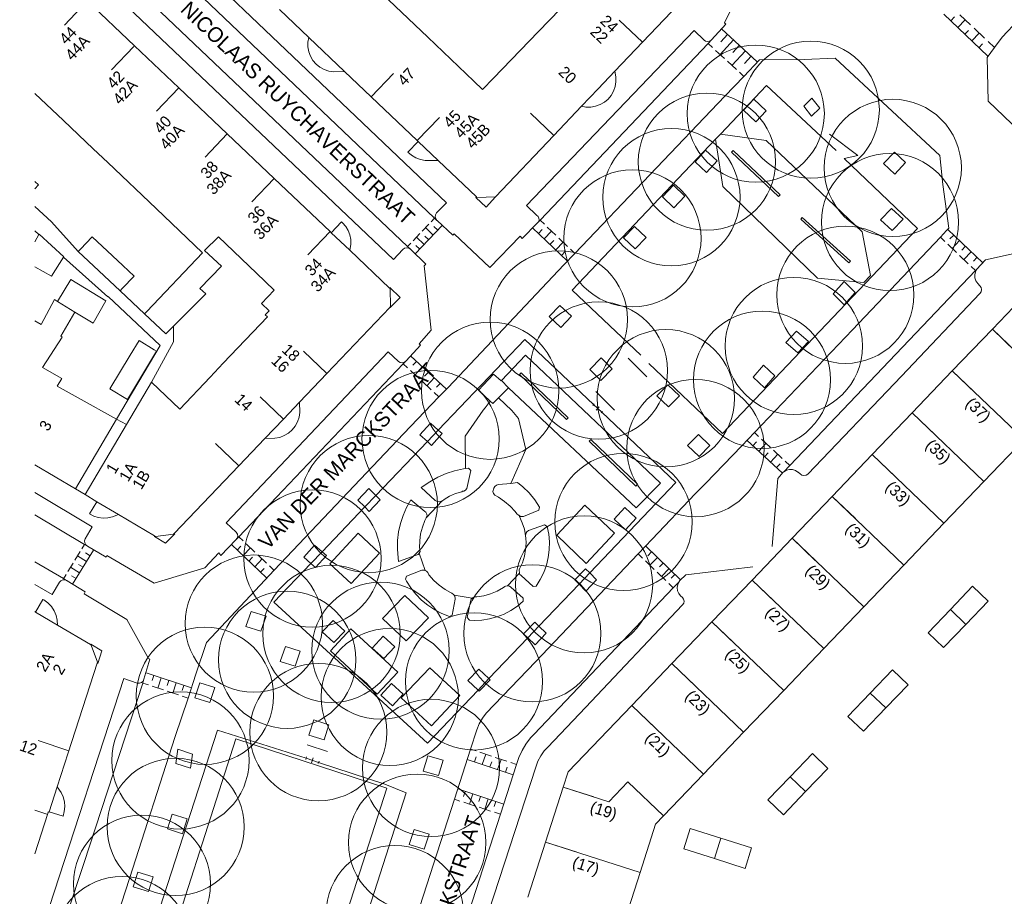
# Model space of a CAD drawing. Header units: metres. Extents: x 134994 to 136506, y 457393 to 459006.
# Tile 74 of 171: x 134999 to 135090, y 458042 to 458123. Entities that reach past the tile are written whole.
import ezdxf
from ezdxf.enums import TextEntityAlignment as Align

# ---------------------------------------------------------------- set-up
doc = ezdxf.new("R2010")
doc.units = ezdxf.units.M
for name, color, linetype, lineweight in [('B-WE-GR-BOOM-S', 250, 'Continuous', 13), ('B-WE-KG_BEBOUWING', 251, 'Continuous', 20), ('B-WE-KG_BEBOUWING TUSSENMUUR', 251, 'Continuous', 5), ('B-WE-KG_HUISNR', 251, 'Continuous', 5), ('B-WE-KG_ONDERGROND_REST', 251, 'Continuous', 5), ('B-WE-KG_STRAATNAAM', 251, 'Continuous', 5), ('N-WE-KG_BEBOUWING', 250, 'Continuous', 13)]:
    doc.layers.add(name, color=color, linetype=linetype, lineweight=lineweight)
doc.styles.add('Styledgn000', font='dgn000.shx')

# ---------------------------------------------------------------- blocks, each defined once
blk = doc.blocks.new('SGR-BOOM_02')
blk.add_circle((0, 0), 6.4)

msp = doc.modelspace()

# ---------------------------------------------------------------- linework, layer by layer
at = {"layer": 'B-WE-KG_BEBOUWING', "flags": 128}
for points in [[(135042.942, 458106.829), (135048.385, 458112.559), (135050.979, 458115.285), (135052.521, 458116.904), (135054.076, 458118.54), (135056.655, 458121.253), (135062.064, 458126.942), (135062.13, 458126.89), (135063.03, 458127.86), (135062.07, 458128.77), (135062.024, 458128.734), (135058.338, 458132.241), (135056.602, 458133.892), (135057.52, 458134.88), (135057.691, 458134.727), (135057.98, 458134.385), (135058.204, 458133.998), (135058.355, 458133.578), (135058.43, 458133.136), (135058.425, 458132.689), (135058.338, 458132.241)], [(135028.096, 458129.876), (135036.647, 458121.717), (135040.929, 458117.629), (135041.756, 458116.842), (135042.775, 458117.899), (135046.938, 458122.219), (135051.102, 458126.539)], [(135000, 458081.841), (135003.797, 458079.587), (135004.683, 458079.058), (135005.788, 458078.401), (135007.78, 458077.218), (135011.16, 458075.21), (135011.26, 458075.15), (135012.93, 458075.38), (135013, 458075.44), (135019.026, 458081.759), (135021.449, 458084.301), (135023.167, 458086.103), (135024.676, 458087.685), (135027.227, 458090.361), (135033.1, 458096.52), (135033.17, 458096.59), (135033.12, 458098.28), (135033.069, 458098.328), (135029.36, 458101.849), (135027.642, 458103.48), (135027.524, 458103.592), (135022.3, 458108.554), (135017.934, 458112.701), (135013.409, 458116.999), (135009.271, 458120.929), (135004.85, 458125.13)], [(135022.796, 458124.31), (135025.53, 458121.707), (135028.877, 458118.52), (135031.356, 458116.159), (135035.648, 458112.074), (135035.748, 458111.978), (135037.594, 458110.222), (135041.169, 458106.819), (135041.22, 458106.77), (135042.942, 458106.829), (135042.09, 458105.87), (135041.12, 458106.78), (135041.169, 458106.819)], [(135025.53, 458121.707), (135025.454, 458121.264), (135025.457, 458120.811), (135025.54, 458120.366), (135025.7, 458119.942), (135025.931, 458119.553), (135026.228, 458119.211), (135026.58, 458118.926), (135026.976, 458118.708), (135027.405, 458118.562), (135027.852, 458118.495), (135028.877, 458118.52)], [(135050.979, 458115.285), (135051.394, 458115.207), (135051.845, 458115.204), (135052.29, 458115.28), (135052.715, 458115.434), (135053.106, 458115.659), (135053.451, 458115.951), (135053.74, 458116.298), (135053.962, 458116.691), (135054.113, 458117.117), (135054.185, 458117.562), (135054.178, 458118.014), (135054.076, 458118.54)], [(135003.721, 458096.091), (135002.101, 458097.075), (135003.336, 458099.116), (135006.602, 458097.141), (135005.425, 458095.056), (135003.721, 458096.091), (135002.405, 458093.823), (135002.541, 458093.741), (135000.695, 458090.928), (135002.511, 458089.892), (135002.081, 458089.16), (135004.034, 458088.08), (135007.612, 458086.102), (135008.534, 458085.598), (135010.873, 458089.55), (135013.499, 458087.029), (135016.336, 458090.012), (135017.566, 458091.305), (135021.68, 458095.631), (135021.479, 458095.822), (135021.846, 458096.208), (135021.144, 458096.875), (135022.322, 458098.114), (135020.659, 458099.707), (135017.119, 458103.098), (135015.821, 458101.815), (135017.387, 458100.365), (135015.391, 458098.297), (135015.937, 458097.778), (135012.922, 458094.766), (135012.201, 458094.046), (135010.218, 458095.916), (135010.433, 458096.142), (135015.639, 458101.623), (135011.315, 458105.732), (135006.79, 458110.031), (135005.431, 458111.323), (135002.654, 458113.961), (135000, 458116.484)], [(135035.748, 458111.978), (135034.78, 458111.01), (135035.127, 458110.712), (135035.521, 458110.479), (135035.949, 458110.319), (135036.398, 458110.235), (135037.594, 458110.222)], [(135000, 458107.574), (135000.348, 458107.964), (135000, 458108.276)], [(135029.36, 458101.849), (135029.459, 458102.398), (135029.458, 458102.843), (135029.377, 458103.28), (135029.22, 458103.697), (135028.991, 458104.078), (135028.697, 458104.412), (135028.6, 458104.5), (135027.642, 458103.48)], [(135000, 458102.622), (135000.373, 458103.326), (135000.391, 458103.361), (135002.691, 458101.241), (135002.677, 458101.219), (135001.531, 458099.421), (135000, 458100.307)], [(135033.1, 458096.52), (135033.14, 458096.5), (135034.06, 458097.45), (135033.11, 458098.39), (135033.069, 458098.328)], [(135000, 458095.258), (135000.581, 458094.911), (135001.811, 458097.251), (135002.101, 458097.075)], [(135021.449, 458084.301), (135022.383, 458084.313), (135022.829, 458084.399), (135023.253, 458084.561), (135023.643, 458084.795), (135023.985, 458085.094), (135024.27, 458085.448), (135024.488, 458085.847), (135024.633, 458086.277), (135024.701, 458086.727), (135024.676, 458087.685)], [(135005.788, 458078.401), (135005.08, 458077.26), (135005.48, 458077.052), (135005.911, 458076.918), (135006.359, 458076.862), (135006.809, 458076.885), (135007.249, 458076.988), (135007.78, 458077.218)], [(135013, 458075.44), (135013.05, 458075.41), (135012.18, 458074.54), (135011.15, 458075.16), (135011.16, 458075.21)], [(135002.119, 458066.887), (135002.087, 458067.337), (135001.976, 458067.792), (135001.788, 458068.222), (135001.531, 458068.613), (135001.211, 458068.955), (135000.837, 458069.237), (135000.75, 458069.29), (135000.06, 458068.11)], [(135000, 458068.145), (135000.06, 458068.11), (135002.119, 458066.887), (135005.18, 458065.07), (135005.24, 458065.03), (135005.84, 458063.42), (135005.82, 458063.34), (135005.87, 458063.32), (135006.25, 458064.48), (135005.21, 458065.1), (135005.18, 458065.07)], [(135002.072, 458051.799), (135001.314, 458049.462), (135002.62, 458049.06), (135002.74, 458049.503), (135002.782, 458049.959), (135002.744, 458050.416), (135002.627, 458050.86), (135002.435, 458051.277), (135002.072, 458051.799), (135003.107, 458054.987), (135005.82, 458063.34)], [(135000, 458045.566), (135001.209, 458049.332), (135001.25, 458049.46), (135001.31, 458049.45), (135001.314, 458049.462)]]:
    msp.add_lwpolyline(points, dxfattribs=at)
for points in [[(135008.204, 458100.422), (135009.247, 458099.446), (135008.151, 458098.283), (135007.946, 458098.066), (135005.95, 458099.934), (135004.03, 458101.73), (135004.241, 458101.956), (135005.327, 458103.116), (135007.246, 458101.319)], [(135008.886, 458092.068), (135009.706, 458093.424), (135011.123, 458092.568), (135011.34, 458092.437), (135008.624, 458087.946), (135006.991, 458088.933)]]:
    msp.add_lwpolyline(points, close=True, dxfattribs=at)
at = {"layer": 'B-WE-KG_BEBOUWING'}
for points in [[(135007.612, 458086.102), (135003.797, 458079.587)], [(135004.683, 458079.058), (135008.534, 458085.598)]]:
    msp.add_lwpolyline(points, dxfattribs=at)
at = {"layer": 'B-WE-KG_BEBOUWING TUSSENMUUR'}
for p, q in [((135004.812, 458125.03), (135002.748, 458122.854)), ((135056.655, 458121.253), (135054.482, 458123.321)), ((135009.21, 458120.858), (135007.146, 458118.682)), ((135031.356, 458116.159), (135033.426, 458118.331)), ((135013.409, 458116.999), (135011.345, 458114.823)), ((135035.648, 458112.074), (135037.718, 458114.246)), ((135048.387, 458112.556), (135046.214, 458114.624)), ((135017.934, 458112.701), (135015.87, 458110.525)), ((135022.3, 458108.554), (135020.236, 458106.378)), ((135027.524, 458103.592), (135025.46, 458101.416)), ((135089.292, 458094.49), (135091.459, 458092.415)), ((135027.227, 458090.361), (135025.055, 458092.431)), ((135085.556, 458090.591), (135087.723, 458088.516)), ((135023.167, 458086.102), (135020.995, 458088.172)), ((135081.82, 458086.692), (135083.987, 458084.617)), ((135019.026, 458081.759), (135016.854, 458083.829)), ((135078.084, 458082.792), (135080.251, 458080.717)), ((135074.348, 458078.893), (135076.515, 458076.818)), ((135070.613, 458074.994), (135072.78, 458072.919)), ((135066.877, 458071.095), (135069.044, 458069.02)), ((135063.141, 458067.196), (135065.308, 458065.121)), ((135059.405, 458063.297), (135061.572, 458061.222)), ((135055.669, 458059.397), (135057.836, 458057.322)), ((135003.159, 458055.167), (135000.313, 458056.114)), ((135049.272, 458051.788), (135052.129, 458050.871)), ((135001.2, 458049.231), (135000, 458049.631)), ((135047.622, 458046.647), (135050.479, 458045.73))]:
    msp.add_line(p, q, dxfattribs=at)
at = {"layer": 'B-WE-KG_ONDERGROND_REST'}
for p, q in [((135084.76, 458123.877), (135088.883, 458119.941)), ((135085.416, 458123.25), (135085.761, 458123.612)), ((135086.073, 458122.623), (135086.763, 458123.347)), ((135086.271, 458123.817), (135087.256, 458122.877)), ((135064.44, 458122.94), (135063.1, 458121.47)), ((135067.366, 458119.432), (135064.041, 458122.494)), ((135087.584, 458122.563), (135088.569, 458121.623)), ((135064.595, 458121.984), (135063.968, 458121.302)), ((135086.73, 458121.997), (135087.075, 458122.358)), ((135087.386, 458121.37), (135088.077, 458122.093)), ((135063.202, 458120.748), (135062.786, 458121.131)), ((135065.15, 458121.473), (135063.894, 458120.11)), ((135065.704, 458120.963), (135065.076, 458120.282)), ((135088.043, 458120.743), (135088.388, 458121.105)), ((135088.897, 458121.31), (135089.488, 458120.746)), ((135064.31, 458119.728), (135063.479, 458120.493)), ((135066.258, 458120.453), (135065.003, 458119.09)), ((135066.812, 458119.942), (135066.184, 458119.261)), ((135065.418, 458118.707), (135064.587, 458119.472)), ((135066.111, 458118.069), (135065.695, 458118.452)), ((135063.476, 458112.197), (135063.94, 458112.685)), ((135000, 458105.938), (135001.535, 458104.498)), ((135004.03, 458101.73), (135001.535, 458104.498)), ((135035.476, 458101.502), (135037.986, 458104.152)), ((135036.11, 458103.625), (135036.737, 458104.288)), ((135036.946, 458104.509), (135037.26, 458104.84)), ((135037.568, 458103.711), (135037.205, 458104.054)), ((135037.497, 458104.632), (135037.52, 458104.61)), ((135037.52, 458104.61), (135038.98, 458103.27)), ((135047.11, 458104.66), (135047.514, 458104.274)), ((135000, 458103.647), (135000.373, 458103.326)), ((135035.273, 458102.742), (135035.9, 458103.405)), ((135036.731, 458102.827), (135036.368, 458103.171)), ((135037.149, 458103.269), (135036.423, 458103.957)), ((135046.419, 458103.937), (135049.67, 458100.827)), ((135046.957, 458103.422), (135047.303, 458103.784)), ((135047.495, 458102.907), (135048.187, 458103.63)), ((135047.783, 458104.016), (135048.59, 458103.244)), ((135088.418, 458100.676), (135085.138, 458103.786)), ((135085.685, 458103.267), (135085.341, 458102.905)), ((135034.75, 458102.19), (135035.064, 458102.521)), ((135035.894, 458101.944), (135035.531, 458102.288)), ((135036.313, 458102.386), (135035.587, 458103.073)), ((135048.034, 458102.392), (135048.379, 458102.754)), ((135048.572, 458101.877), (135049.263, 458102.6)), ((135048.86, 458102.986), (135049.667, 458102.214)), ((135084.86, 458102.671), (135084.45, 458103.06)), ((135085.953, 458101.635), (135085.133, 458102.412)), ((135086.231, 458102.749), (135085.543, 458102.023)), ((135086.778, 458102.231), (135086.434, 458101.868)), ((135035.02, 458101.95), (135036.45, 458100.56)), ((135049.11, 458101.362), (135049.456, 458101.724)), ((135049.936, 458101.956), (135050.36, 458101.551)), ((135087.047, 458100.598), (135086.227, 458101.375)), ((135087.325, 458101.712), (135086.637, 458100.987)), ((135088.66, 458100.96), (135093.876, 458102.108)), ((135002.677, 458101.219), (135006.805, 458097.5)), ((135038.53, 458089.05), (135049.34, 458100.48)), ((135087.871, 458101.194), (135087.527, 458100.831)), ((135087.73, 458099.95), (135087.32, 458100.339)), ((135010.218, 458095.916), (135007.946, 458098.066)), ((135010.873, 458089.55), (135012.908, 458093.299)), ((135035.95, 458093.01), (135034.61, 458091.53)), ((135034.755, 458090.885), (135034.34, 458091.27)), ((135038.376, 458088.889), (135035.02, 458092.003)), ((135035.573, 458091.49), (135035.233, 458091.123)), ((135055.34, 458091.78), (135057.07, 458090.05)), ((135035.862, 458089.858), (135035.032, 458090.628)), ((135036.127, 458090.976), (135035.447, 458090.243)), ((135036.68, 458090.463), (135036.34, 458090.097)), ((135036.968, 458088.832), (135036.138, 458089.602)), ((135037.233, 458089.95), (135036.553, 458089.217)), ((135037.787, 458089.436), (135037.447, 458089.07)), ((135043.49, 458089.67), (135043.509, 458089.69)), ((135043.509, 458089.69), (135044.17, 458089.02)), ((135037.684, 458088.168), (135037.245, 458088.575)), ((135044.17, 458089.02), (135043.22, 458088.09)), ((135054.06, 458086.94), (135052.3, 458088.68)), ((135052.03, 458087.373), (135052.17, 458087.527)), ((135052.87, 458086.75), (135052.1, 458087.45)), ((135052.1, 458087.45), (135052.87, 458086.75)), ((135052.345, 458086.946), (135052.625, 458087.254)), ((135052.8, 458086.673), (135052.94, 458086.827)), ((135037.621, 458085.075), (135036.598, 458084.005)), ((135067.094, 458084.847), (135067.492, 458084.477)), ((135036.598, 458084.005), (135031.793, 458078.983)), ((135066.403, 458084.125), (135069.705, 458081.063)), ((135066.95, 458083.617), (135067.29, 458083.983)), ((135067.5, 458083.107), (135068.18, 458083.84)), ((135067.767, 458084.222), (135068.592, 458083.457)), ((135068.05, 458082.597), (135068.39, 458082.963)), ((135068.867, 458083.202), (135069.692, 458082.437)), ((135068.6, 458082.087), (135069.28, 458082.82)), ((135069.967, 458082.182), (135070.396, 458081.785)), ((135069.15, 458081.577), (135069.49, 458081.943)), ((135003.797, 458079.587), (135004.683, 458079.058)), ((135031.793, 458078.983), (135030.766, 458077.91)), ((135037.983, 458078.481), (135036.5, 458076.89)), ((135030.766, 458077.91), (135026.773, 458073.735)), ((135018.74, 458074.83), (135017.33, 458073.39)), ((135019.01, 458075.13), (135019.419, 458074.741)), ((135003.513, 458070.698), (135005.463, 458073.888)), ((135003.716, 458072.948), (135004.204, 458073.745)), ((135004.366, 458074.011), (135004.61, 458074.41)), ((135004.89, 458074.25), (135006.63, 458073.24)), ((135018.321, 458074.405), (135021.591, 458071.295)), ((135018.866, 458073.887), (135019.21, 458074.249)), ((135019.411, 458073.369), (135020.1, 458074.093)), ((135019.691, 458074.482), (135020.509, 458073.705)), ((135026.773, 458073.735), (135025.734, 458072.649)), ((135060.216, 458071.098), (135056.966, 458074.248)), ((135004.813, 458072.825), (135003.96, 458073.347)), ((135005.138, 458073.357), (135004.712, 458073.618)), ((135019.956, 458072.85), (135020.3, 458073.213)), ((135020.501, 458072.332), (135021.19, 458073.057)), ((135020.781, 458073.445), (135021.599, 458072.668)), ((135035.847, 458073.59), (135036.384, 458071.984)), ((135056.676, 458073.136), (135056.27, 458073.53)), ((135057.76, 458072.086), (135056.947, 458072.874)), ((135057.508, 458073.723), (135057.16, 458073.364)), ((135058.049, 458073.198), (135057.353, 458072.48)), ((135003.066, 458071.885), (135003.554, 458072.682)), ((135004.163, 458071.762), (135003.31, 458072.283)), ((135004.488, 458072.293), (135004.062, 458072.554)), ((135021.046, 458071.814), (135021.39, 458072.176)), ((135021.871, 458072.409), (135022.28, 458072.02)), ((135058.591, 458072.673), (135058.243, 458072.314)), ((135059.133, 458072.148), (135058.437, 458071.43)), ((135066.94, 458072.33), (135060.69, 458071.58)), ((135002.66, 458071.22), (135002.904, 458071.619)), ((135003.838, 458071.23), (135003.412, 458071.491)), ((135044.08, 458070.56), (135045.19, 458071.73)), ((135050.742, 458070.714), (135051.737, 458071.759)), ((135058.843, 458071.036), (135058.03, 458071.824)), ((135059.674, 458071.623), (135059.326, 458071.264)), ((135047.002, 458066.789), (135050.742, 458070.714)), ((135059.52, 458070.38), (135059.114, 458070.774)), ((135039.09, 458069.685), (135040.772, 458069.391)), ((135045.968, 458065.703), (135047.002, 458066.789)), ((135042.344, 458061.899), (135045.968, 458065.703)), ((135010.72, 458063.72), (135010.17, 458061.85)), ((135014.593, 458061.033), (135010.385, 458062.429)), ((135011.083, 458062.197), (135010.926, 458061.723)), ((135011.782, 458061.966), (135011.467, 458061.017)), ((135041.329, 458060.834), (135042.344, 458061.899)), ((135010.594, 458061.306), (135010.07, 458061.48)), ((135011.99, 458060.843), (135010.943, 458061.19)), ((135012.48, 458061.734), (135012.322, 458061.26)), ((135013.178, 458061.502), (135012.863, 458060.553)), ((135013.877, 458061.271), (135013.719, 458060.796)), ((135013.387, 458060.38), (135012.34, 458060.727)), ((135014.279, 458060.085), (135013.736, 458060.264)), ((135027.3, 458055.09), (135025.39, 458055.72)), ((135025.329, 458054.597), (135025.251, 458054.363)), ((135025.29, 458054.48), (135026.46, 458054.09)), ((135026.46, 458054.09), (135025.29, 458054.48)), ((135025.953, 458054.519), (135025.797, 458054.051)), ((135040.624, 458055.322), (135041.139, 458055.15)), ((135041.001, 458054.142), (135041.16, 458054.616)), ((135041.498, 458055.03), (135042.575, 458054.67)), ((135041.72, 458053.902), (135042.037, 458054.85)), ((135042.935, 458054.55), (135044.012, 458054.19)), ((135026.499, 458054.207), (135026.421, 458053.973)), ((135040.318, 458054.37), (135044.605, 458052.937)), ((135042.438, 458053.662), (135042.597, 458054.136)), ((135043.156, 458053.421), (135043.473, 458054.37)), ((135043.875, 458053.181), (135044.033, 458053.656)), ((135044.371, 458054.07), (135044.912, 458053.889)), ((135043.719, 458050.205), (135039.428, 458051.605)), ((135040.125, 458051.377), (135039.97, 458050.902)), ((135040.84, 458051.144), (135040.53, 458050.193)), ((135041.555, 458050.911), (135041.4, 458050.435)), ((135039.636, 458050.485), (135039.121, 458050.653)), ((135041.066, 458050.018), (135039.994, 458050.368)), ((135042.496, 458049.552), (135041.424, 458049.902)), ((135042.27, 458050.677), (135041.96, 458049.727)), ((135042.985, 458050.444), (135042.83, 458049.969)), ((135043.411, 458049.253), (135042.854, 458049.435))]:
    msp.add_line(p, q, dxfattribs=at)
at = {"layer": 'B-WE-KG_ONDERGROND_REST', "flags": 128}
for points in [[(135000, 458142.877), (135038.39, 458106.28), (135037.46, 458105.34), (135037.358, 458105.169), (135037.33, 458104.972), (135037.382, 458104.78), (135037.497, 458104.632)], [(135000, 458132.786), (135033.43, 458100.98), (135034.3, 458101.93), (135034.463, 458102.046), (135034.659, 458102.09), (135034.856, 458102.055), (135035.02, 458101.95)], [(135066.33, 458130.27), (135066.2, 458130.13), (135067.29, 458129.08), (135064.32, 458123.05), (135064.44, 458122.94)], [(135089.488, 458120.746), (135090.22, 458121.72), (135091.731, 458123.351), (135097.072, 458128.887)], [(135012.42, 458128.517), (135037.268, 458104.85)], [(135009.886, 458125.858), (135034.758, 458102.199)], [(135063.1, 458121.47), (135062.939, 458121.352), (135062.746, 458121.306), (135062.549, 458121.34), (135062.4, 458121.43), (135061.47, 458122.35), (135045.86, 458106.03), (135046.78, 458105.13), (135046.925, 458105.009), (135047.007, 458104.839), (135047.013, 458104.651), (135046.94, 458104.476)], [(135047.113, 458104.657), (135062.782, 458121.135)], [(135062.782, 458121.135), (135063.1, 458121.47)], [(135088.8, 458119.83), (135089.488, 458120.746)], [(135085.02, 458103.68), (135085.24, 458103.91), (135084.67, 458107.97), (135084.38, 458110.68), (135074.647, 458119.769), (135071.74, 458119.65), (135067.59, 458119.6)], [(135088.8, 458119.83), (135088.89, 458115.77), (135099.85, 458105.27), (135099.741, 458105.172)], [(135066.112, 458118.068), (135067.59, 458119.6)], [(135050.36, 458101.551), (135064.33, 458116.22), (135066.112, 458118.068)], [(135063.94, 458112.685), (135068.24, 458117.21), (135074.74, 458111.14)], [(135072.46, 458116.02), (135071.71, 458115.28), (135072.44, 458114.37), (135073.19, 458115.11), (135072.46, 458116.02)], [(135068.19, 458114.86), (135067.22, 458113.82), (135066.08, 458114.91), (135067.05, 458115.95), (135068.19, 458114.86)], [(135074.1, 458112.68), (135076.74, 458110.69), (135075.47, 458110.42), (135082.31, 458103.87), (135064.14, 458084.77), (135057.25, 458091.3)], [(135063.94, 458112.685), (135068.21, 458112.09), (135077.15, 458103.57), (135077.92, 458099.51), (135077.3, 458098.83), (135072.99, 458099.26), (135064.16, 458107.79), (135063.476, 458112.197)], [(135056.5, 458092.07), (135050.1, 458098.12), (135063.476, 458112.197)], [(135061.56, 458110.09), (135062.64, 458109.09), (135063.63, 458110.19), (135062.55, 458111.19), (135061.56, 458110.09)], [(135065.13, 458111.16), (135064.97, 458111), (135069.34, 458106.87), (135069.5, 458107.03), (135065.13, 458111.16)], [(135080.16, 458111.01), (135081.2, 458110.04), (135080.19, 458108.96), (135079.15, 458109.93), (135080.16, 458111.01)], [(135058.54, 458106.83), (135059.59, 458105.8), (135060.61, 458106.89), (135059.56, 458107.92), (135058.54, 458106.83)], [(135079.88, 458105.74), (135078.86, 458104.68), (135079.94, 458103.69), (135080.96, 458104.75), (135079.88, 458105.74)], [(135037.268, 458104.85), (135037.497, 458104.632)], [(135037.52, 458104.61), (135037.504, 458104.623), (135037.497, 458104.632)], [(135045.45, 458102.95), (135046.85, 458104.38), (135046.94, 458104.476)], [(135046.94, 458104.476), (135047.113, 458104.657)], [(135055.92, 458104.06), (135054.9, 458103), (135055.98, 458101.99), (135057, 458103.05), (135055.92, 458104.06)], [(135071.42, 458104.75), (135071.56, 458104.91), (135076.05, 458100.84), (135075.91, 458100.68), (135071.42, 458104.75)], [(135045.45, 458102.95), (135045.24, 458103.15), (135042.43, 458100.249), (135039.1, 458103.38), (135038.98, 458103.27)], [(135084.441, 458103.069), (135085.02, 458103.68)], [(135034.758, 458102.199), (135035.02, 458101.95)], [(135067.094, 458084.847), (135076.25, 458094.42), (135084.441, 458103.069)], [(135049.34, 458100.48), (135050.36, 458101.551)], [(135036.45, 458100.56), (135036.3, 458100.4), (135036.96, 458094.4), (135035.82, 458093.12), (135035.95, 458093.01)], [(135088.66, 458100.96), (135087.82, 458100.06), (135087.803, 458100.032)], [(135087.803, 458100.032), (135087.716, 458099.85), (135087.653, 458099.563), (135087.67, 458099.27), (135087.764, 458098.992), (135087.93, 458098.75), (135088.12, 458098.54), (135088.13, 458098.531), (135088.242, 458098.369), (135088.282, 458098.175), (135088.242, 458097.982), (135088.13, 458097.82), (135080.82, 458090.12), (135072.09, 458080.98), (135071.921, 458080.871), (135071.724, 458080.837), (135071.531, 458080.883), (135071.37, 458081), (135071.18, 458081.15), (135071.162, 458081.166), (135070.922, 458081.323), (135070.647, 458081.408), (135070.36, 458081.415), (135070.082, 458081.342), (135069.834, 458081.196)], [(135070.396, 458081.785), (135087.727, 458099.953)], [(135087.727, 458099.953), (135087.803, 458100.032)], [(135076.5, 458097.9), (135075.46, 458098.93), (135074.43, 458097.8), (135075.47, 458096.77), (135076.5, 458097.9)], [(135007.612, 458086.102), (135011.683, 458092.965), (135006.825, 458097.536), (135006.805, 458097.5)], [(135050.03, 458095.7), (135049.04, 458094.66), (135047.95, 458095.66), (135048.94, 458096.7), (135050.03, 458095.7)], [(135012.908, 458093.299), (135012.922, 458094.766)], [(135072.13, 458093.35), (135071.03, 458094.3), (135070.04, 458093.24), (135071.14, 458092.29), (135072.13, 458093.35)], [(135052.1, 458087.45), (135045.7, 458093.52), (135037.621, 458085.075)], [(135034.61, 458091.53), (135034.469, 458091.42), (135034.276, 458091.362), (135034.076, 458091.383), (135033.9, 458091.48), (135032.94, 458092.37), (135017.83, 458076.44), (135018.77, 458075.56), (135018.88, 458075.383), (135018.91, 458075.185), (135018.861, 458074.99), (135018.74, 458074.83)], [(135019.017, 458075.122), (135021.938, 458078.197), (135034.352, 458091.259)], [(135034.352, 458091.259), (135034.61, 458091.53)], [(135044.17, 458089.02), (135056.08, 458077.82), (135058.33, 458080.13), (135045.745, 458092.075), (135043.509, 458089.69)], [(135053.83, 458090.78), (135052.78, 458089.71), (135051.76, 458090.74), (135052.81, 458091.81), (135053.83, 458090.78)], [(135042.47, 458087.77), (135041.36, 458088.81), (135042.77, 458090.29), (135043.49, 458089.67)], [(135045.2, 458090.25), (135045.36, 458090.41), (135049.74, 458086.23), (135049.58, 458086.07), (135045.2, 458090.25)], [(135069.02, 458090.15), (135068.04, 458089.03), (135066.98, 458090.01), (135067.96, 458091.13), (135069.02, 458090.15)], [(135037.684, 458088.168), (135038.53, 458089.05)], [(135060.1, 458088.27), (135059.09, 458087.24), (135058.01, 458088.26), (135059.02, 458089.29), (135060.1, 458088.27)], [(135022.303, 458071.999), (135034.38, 458084.72), (135037.684, 458088.168)], [(135042.47, 458087.77), (135042, 458087.15), (135041.79, 458086.93), (135040.14, 458084.51), (135040.17, 458081.49)], [(135043.22, 458088.09), (135042.7, 458087.55), (135042.47, 458087.77)], [(135043.22, 458088.09), (135044.47, 458086.9), (135045.11, 458086.16), (135045.77, 458083.28), (135044.375, 458080.1)], [(135051.737, 458071.759), (135059.76, 458080.18), (135052.87, 458086.75)], [(135036.598, 458084.005), (135035.89, 458084.63), (135036.88, 458085.73), (135037.621, 458085.075)], [(135036.598, 458084.005), (135037, 458083.65), (135037.99, 458084.75), (135037.621, 458085.075)], [(135065.92, 458083.62), (135067.094, 458084.847)], [(135051.69, 458084.05), (135051.85, 458084.21), (135056.21, 458080.02), (135056.05, 458079.86), (135051.69, 458084.05)], [(135061.88, 458084.68), (135060.87, 458083.65), (135061.94, 458082.61), (135062.95, 458083.64), (135061.88, 458084.68)], [(135065.92, 458083.62), (135062.55, 458080.1), (135061.57, 458079.12), (135057.56, 458074.9)], [(135037.983, 458078.481), (135037.92, 458078.45), (135037.734, 458078.393), (135037.526, 458078.408), (135037.34, 458078.5), (135036.03, 458079.71), (135036.123, 458079.781), (135036.822, 458080.262), (135037.562, 458080.674), (135038.339, 458081.015), (135039.144, 458081.281), (135039.97, 458081.47), (135040.17, 458081.49)], [(135040.17, 458081.49), (135040.45, 458081.52), (135040.66, 458081.32), (135040.28, 458079.628), (135040.169, 458079.478), (135040.005, 458079.388), (135039.88, 458079.37), (135039.8, 458079.32), (135039.222, 458079.155), (135038.671, 458078.916), (135038.157, 458078.605), (135038, 458078.49), (135037.983, 458078.481)], [(135069.27, 458080.56), (135069.78, 458081.15), (135069.834, 458081.196)], [(135069.834, 458081.196), (135070.396, 458081.785)], [(135045.123, 458077.128), (135045.287, 458077.032), (135045.476, 458077.011), (135045.57, 458077.03), (135046.99, 458077.62), (135047.06, 458077.88), (135047.07, 458077.89), (135046.607, 458078.576), (135046.081, 458079.215), (135045.495, 458079.8), (135045.02, 458080.2), (135044.375, 458080.1)], [(135069.27, 458080.56), (135068.748, 458074.241), (135068.76, 458074.23)], [(135000, 458079.249), (135005.35, 458076.06), (135004.7, 458074.94), (135004.637, 458074.751), (135004.652, 458074.552), (135004.743, 458074.374), (135004.89, 458074.25)], [(135030.766, 458077.91), (135030.13, 458078.54), (135031.15, 458079.62), (135031.793, 458078.983)], [(135044.375, 458080.1), (135043.23, 458079.99), (135043.038, 458079.935), (135042.882, 458079.81), (135042.8, 458079.67), (135042.72, 458079.36), (135042.771, 458079.165), (135042.894, 458079.004), (135043.22, 458078.81), (135043.791, 458078.431), (135044.315, 458077.987), (135044.78, 458077.49), (135044.94, 458077.28), (135045.1, 458077.15), (135045.123, 458077.128)], [(135031.793, 458078.983), (135032.2, 458078.58), (135031.18, 458077.5), (135030.766, 458077.91)], [(135035.847, 458073.59), (135035.732, 458073.472), (135035.56, 458073.4), (135033.92, 458072.81), (135033.864, 458073.177), (135033.799, 458073.978), (135033.815, 458074.781), (135033.911, 458075.579), (135034.085, 458076.364), (135034.337, 458077.127), (135034.663, 458077.862), (135035.06, 458078.56), (135036.36, 458077.5), (135036.446, 458077.422), (135036.546, 458077.248), (135036.57, 458077.05), (135036.5, 458076.89)], [(135051.42, 458072.65), (135048.66, 458075.27), (135051.29, 458078.08), (135054.05, 458075.46), (135051.42, 458072.65)], [(135055.07, 458075.77), (135054.01, 458076.77), (135055.01, 458077.85), (135056.07, 458076.85), (135055.07, 458075.77)], [(135000, 458077.164), (135004.614, 458074.415)], [(135036.5, 458076.89), (135036.376, 458076.641), (135036.136, 458076.031), (135035.972, 458075.396), (135035.886, 458074.746), (135035.88, 458074.09), (135035.9, 458073.97), (135035.906, 458073.95), (135035.915, 458073.764), (135035.847, 458073.59)], [(135045.76, 458075.23), (135045.647, 458075.846), (135045.456, 458076.442), (135045.191, 458077.009), (135045.123, 458077.128)], [(135045.76, 458075.23), (135045.786, 458075.429), (135045.887, 458075.602), (135046.04, 458075.72), (135047.52, 458076.23), (135047.78, 458076.1), (135047.923, 458075.381), (135047.987, 458074.651), (135047.97, 458073.919), (135047.875, 458073.192), (135047.7, 458072.48), (135047.449, 458071.792), (135047.125, 458071.135), (135046.74, 458070.53), (135046.47, 458070.48), (135045.34, 458071.52), (135045.233, 458071.606), (135045.19, 458071.73)], [(135018.74, 458074.83), (135019.017, 458075.122)], [(135029.48, 458070.76), (135027.49, 458072.6), (135030.15, 458075.45), (135032.14, 458073.61), (135029.48, 458070.76)], [(135045.19, 458071.73), (135045.16, 458072.05), (135045.19, 458072.13), (135045.457, 458072.705), (135045.65, 458073.309), (135045.765, 458073.933), (135045.801, 458074.566), (135045.78, 458074.99), (135045.76, 458075.23)], [(135056.264, 458073.536), (135057.56, 458074.9)], [(135004.614, 458074.415), (135004.89, 458074.25)], [(135025.734, 458072.649), (135025.08, 458073.22), (135026.08, 458074.34), (135026.773, 458073.735)], [(135026.773, 458073.735), (135027.18, 458073.38), (135026.18, 458072.26), (135025.734, 458072.649)], [(135017.33, 458073.39), (135017.15, 458073.62), (135015.84, 458072.23), (135011.11, 458070.79), (135006.7, 458073.39), (135006.63, 458073.24)], [(135040.624, 458055.322), (135041.2, 458057.11), (135041.437, 458057.681), (135041.746, 458058.216), (135042.09, 458058.67), (135046.69, 458063.46), (135056.264, 458073.536)], [(135000, 458072.804), (135002.661, 458071.222)], [(135021.43, 458071.08), (135022.303, 458071.999)], [(135041.329, 458060.834), (135036.6, 458055.87), (135022.285, 458069.044), (135025.734, 458072.649)], [(135039.09, 458069.685), (135039.157, 458069.577), (135039.187, 458069.38), (135039.18, 458069.32), (135038.9, 458067.83), (135038.66, 458067.69), (135037.955, 458067.967), (135037.283, 458068.318), (135036.651, 458068.736), (135036.067, 458069.22), (135035.538, 458069.762), (135035.068, 458070.356), (135034.664, 458070.997), (135034.56, 458071.19), (135034.64, 458071.45), (135036.07, 458072), (135036.308, 458072.003), (135036.37, 458071.99), (135036.384, 458071.984)], [(135036.384, 458071.984), (135036.51, 458071.91), (135036.64, 458071.8), (135036.75, 458071.57), (135037.195, 458071.059), (135037.697, 458070.603), (135038.249, 458070.21), (135038.77, 458069.92), (135038.89, 458069.86), (135039.052, 458069.745), (135039.09, 458069.685)], [(135050.742, 458070.714), (135050.35, 458071.11), (135051.35, 458072.15), (135051.737, 458071.759)], [(135000, 458070.691), (135001.6, 458069.74), (135002.28, 458070.88), (135002.41, 458071.027), (135002.588, 458071.11), (135002.784, 458071.116), (135002.945, 458071.053)], [(135002.661, 458071.222), (135002.945, 458071.053)], [(135004.7, 458069.98), (135003, 458071.02), (135002.967, 458071.044), (135002.945, 458071.053)], [(135015.02, 458062.32), (135016.01, 458065.27), (135021.43, 458071.08)], [(135051.737, 458071.759), (135052.38, 458071.11), (135051.38, 458070.07), (135050.742, 458070.714)], [(135060.69, 458071.58), (135060.16, 458071.05), (135060.054, 458070.908)], [(135044.08, 458070.56), (135044.267, 458070.51), (135044.39, 458070.42), (135045.52, 458069.41), (135045.54, 458069.12), (135044.992, 458068.653), (135044.395, 458068.249), (135043.757, 458067.914), (135043.086, 458067.652), (135042.39, 458067.466), (135041.678, 458067.358), (135040.958, 458067.329), (135040.53, 458067.35), (135040.31, 458067.6), (135040.61, 458069.08), (135040.7, 458069.296), (135040.772, 458069.391)], [(135044.08, 458070.56), (135043.89, 458070.532), (135043.82, 458070.5), (135043.69, 458070.4), (135043.113, 458070.07), (135042.5, 458069.811), (135041.861, 458069.628), (135041.205, 458069.522), (135041.18, 458069.52), (135041.09, 458069.52), (135040.876, 458069.459), (135040.78, 458069.4), (135040.772, 458069.391)], [(135060.054, 458070.908), (135059.946, 458070.671), (135059.899, 458070.387), (135059.932, 458070.101), (135060.042, 458069.836), (135060.22, 458069.61), (135060.38, 458069.45), (135060.486, 458069.31), (135060.535, 458069.123), (135060.504, 458068.933), (135060.4, 458068.77), (135051.36, 458059.21), (135047.84, 458055.51), (135047.506, 458055.153), (135047.174, 458054.691), (135046.91, 458054.186), (135046.72, 458053.65), (135041.85, 458038.68)], [(135044.913, 458053.889), (135045.131, 458054.552), (135045.426, 458055.195), (135045.792, 458055.801), (135046.224, 458056.362), (135046.57, 458056.73), (135059.537, 458070.364)], [(135059.537, 458070.364), (135060.054, 458070.908)], [(135010.72, 458063.72), (135010.58, 458063.77), (135008.57, 458067.4), (135004.59, 458069.81), (135004.7, 458069.98)], [(135034.62, 458065.43), (135036.69, 458067.58), (135034.49, 458069.65), (135032.42, 458067.5), (135034.62, 458065.43)], [(135019.68, 458066.77), (135021.06, 458066.31), (135021.56, 458067.71), (135020.18, 458068.17), (135019.68, 458066.77)], [(135027.81, 458067.33), (135028.89, 458066.33), (135027.88, 458065.26), (135026.8, 458066.26), (135027.81, 458067.33)], [(135029.47, 458066.53), (135027.57, 458064.49), (135031.93, 458060.45), (135033.86, 458062.49), (135029.47, 458066.53)], [(135045.968, 458065.703), (135045.58, 458066.08), (135046.62, 458067.16), (135047.002, 458066.789)], [(135047.002, 458066.789), (135047.68, 458066.13), (135046.64, 458065.05), (135045.968, 458065.703)], [(135031.46, 458064.75), (135032.54, 458063.76), (135033.57, 458064.87), (135032.49, 458065.86), (135031.46, 458064.75)], [(135023.36, 458064.91), (135024.75, 458064.46), (135024.26, 458063.05), (135022.87, 458063.5), (135023.36, 458064.91)], [(135034.17, 458060.11), (135036.97, 458057.51), (135039.62, 458060.31), (135036.82, 458062.91), (135034.17, 458060.11)], [(135042.344, 458061.899), (135041.41, 458062.77), (135040.38, 458061.72), (135041.329, 458060.834)], [(135010.17, 458061.85), (135010.083, 458061.67), (135009.932, 458061.538), (135009.742, 458061.474), (135009.54, 458061.49), (135008.29, 458061.92), (135001.37, 458040.66), (135002.58, 458040.22), (135002.751, 458040.119), (135002.87, 458039.96), (135002.917, 458039.767), (135002.88, 458039.58)], [(135010.051, 458061.486), (135010.17, 458061.85)], [(135014.279, 458060.085), (135015.02, 458062.32)], [(135042.344, 458061.899), (135042.46, 458061.79), (135041.43, 458060.74), (135041.329, 458060.834)], [(135003.01, 458039.977), (135004.551, 458044.666), (135010.051, 458061.486)], [(135014.92, 458060.11), (135016.3, 458059.67), (135016.77, 458061.07), (135015.39, 458061.51), (135014.92, 458060.11)], [(135033.26, 458061.44), (135034.35, 458060.46), (135033.35, 458059.37), (135032.26, 458060.35), (135033.26, 458061.44)], [(135007.306, 458038.558), (135008.81, 458043.25), (135013.09, 458056.5), (135014.279, 458060.085)], [(135026.01, 458058.04), (135027.42, 458057.59), (135026.96, 458056.18), (135025.55, 458056.63), (135026.01, 458058.04)], [(135026.46, 458054.09), (135032.64, 458052.07), (135034.62, 458051.26), (135026.81, 458026.93), (135009.16, 458032.8), (135017.02, 458057.1), (135025.29, 458054.48)], [(135032.82, 458051.68), (135018.74, 458056.28), (135011.17, 458032.73), (135025.22, 458028.1), (135032.82, 458051.68)], [(135014.51, 458053.54), (135014.69, 458054.86), (135013.32, 458055.31), (135013.14, 458053.99), (135014.51, 458053.54)], [(135036.65, 458054.7), (135038.08, 458054.29), (135037.65, 458052.86), (135036.22, 458053.27), (135036.65, 458054.7)], [(135039.121, 458050.653), (135040.624, 458055.322)], [(135043.414, 458049.252), (135044.91, 458053.88), (135044.913, 458053.889)], [(135031.004, 458025.355), (135035.9, 458040.65), (135039.121, 458050.653)], [(135013.77, 458047.43), (135014.21, 458048.81), (135012.79, 458049.26), (135012.35, 458047.88), (135013.77, 458047.43)], [(135035.242, 458023.965), (135043.414, 458049.252)], [(135035.37, 458047.83), (135036.77, 458047.38), (135036.29, 458045.99), (135034.89, 458046.44), (135035.37, 458047.83)], [(135010.6, 458042.03), (135011.04, 458043.4), (135009.61, 458043.84), (135009.17, 458042.47), (135010.6, 458042.03)]]:
    msp.add_lwpolyline(points, dxfattribs=at)
at = {"layer": 'N-WE-KG_BEBOUWING'}
for p, q in [((135055.3, 458052.277), (135053.524, 458050.423)), ((135061.123, 458047.936), (135060.511, 458046.032)), ((135047.622, 458046.647), (135056.439, 458043.816)), ((135066.836, 458046.103), (135066.224, 458044.199))]:
    msp.add_line(p, q, dxfattribs=at)
at = {"layer": 'N-WE-KG_BEBOUWING', "flags": 128}
for points in [[(135093.218, 458098.588), (135089.292, 458094.49)], [(135089.292, 458094.49), (135085.556, 458090.591)], [(135095.983, 458088.089), (135089.292, 458094.49)], [(135085.556, 458090.591), (135081.82, 458086.692)], [(135092.247, 458084.19), (135085.556, 458090.591)], [(135081.82, 458086.692), (135078.084, 458082.792)], [(135088.511, 458080.29), (135081.82, 458086.692)], [(135092.247, 458084.19), (135088.511, 458080.29)], [(135078.084, 458082.792), (135074.348, 458078.893)], [(135084.775, 458076.391), (135078.084, 458082.792)], [(135088.511, 458080.29), (135084.775, 458076.391)], [(135074.348, 458078.893), (135070.613, 458074.994)], [(135081.039, 458072.492), (135074.348, 458078.893)], [(135084.775, 458076.391), (135081.039, 458072.492)], [(135070.613, 458074.994), (135066.877, 458071.095)], [(135077.304, 458068.593), (135070.613, 458074.994)], [(135081.039, 458072.492), (135077.304, 458068.593)], [(135066.877, 458071.095), (135063.141, 458067.196)], [(135073.568, 458064.694), (135066.877, 458071.095)], [(135087.451, 458070.51), (135085.375, 458068.344)], [(135088.896, 458069.128), (135087.451, 458070.51)], [(135077.304, 458068.593), (135073.568, 458064.694)], [(135085.375, 458068.344), (135083.299, 458066.178)], [(135086.821, 458066.962), (135085.375, 458068.344)], [(135088.896, 458069.128), (135086.821, 458066.962)], [(135063.141, 458067.196), (135059.405, 458063.297)], [(135069.832, 458060.795), (135063.141, 458067.196)], [(135086.821, 458066.962), (135084.745, 458064.795)], [(135084.745, 458064.795), (135083.299, 458066.178)], [(135073.568, 458064.694), (135069.832, 458060.795)], [(135059.405, 458063.297), (135055.669, 458059.397)], [(135066.096, 458056.896), (135059.405, 458063.297)], [(135079.979, 458062.713), (135077.904, 458060.547)], [(135081.425, 458061.33), (135079.979, 458062.713)], [(135081.425, 458061.33), (135079.35, 458059.164)], [(135069.832, 458060.795), (135066.096, 458056.896)], [(135077.904, 458060.547), (135075.828, 458058.38)], [(135079.35, 458059.164), (135077.904, 458060.547)], [(135055.669, 458059.397), (135049.723, 458053.191)], [(135062.361, 458052.996), (135055.669, 458059.397)], [(135079.35, 458059.164), (135077.274, 458056.997)], [(135077.274, 458056.997), (135075.828, 458058.38)], [(135066.096, 458056.896), (135062.361, 458052.996)], [(135072.507, 458054.914), (135070.432, 458052.748)], [(135073.952, 458053.531), (135072.507, 458054.914)], [(135073.952, 458053.531), (135071.877, 458051.365)], [(135049.723, 458053.191), (135049.272, 458051.788)], [(135062.361, 458052.996), (135058.625, 458049.097)], [(135070.432, 458052.748), (135068.357, 458050.582)], [(135071.877, 458051.365), (135070.432, 458052.748)], [(135049.272, 458051.788), (135047.622, 458046.647)], [(135049.272, 458051.788), (135053.524, 458050.423)], [(135058.625, 458049.097), (135055.3, 458052.277)], [(135071.877, 458051.365), (135069.802, 458049.199)], [(135069.802, 458049.199), (135068.357, 458050.582)], [(135058.625, 458049.097), (135057.887, 458048.327)], [(135057.887, 458048.327), (135056.439, 458043.816)], [(135063.98, 458047.019), (135061.123, 458047.936)], [(135047.622, 458046.647), (135045.971, 458041.505)], [(135063.98, 458047.019), (135063.368, 458045.115)], [(135066.836, 458046.103), (135063.98, 458047.019)], [(135063.368, 458045.115), (135060.511, 458046.032)], [(135066.224, 458044.199), (135063.368, 458045.115)], [(135056.439, 458043.816), (135054.788, 458038.674)]]:
    msp.add_lwpolyline(points, dxfattribs=at)

# ---------------------------------------------------------------- block references
at = {"layer": 'B-WE-GR-BOOM-S'}
for p in [(135067.222, 458114.59), (135072.352, 458114.96), (135062.672, 458110.11), (135080.002, 458109.53), (135059.362, 458106.8), (135079.742, 458104.48), (135055.722, 458102.96), (135075.582, 458097.7), (135048.862, 458095.4), (135070.782, 458092.92), (135052.592, 458090.63), (135067.812, 458089.77), (135042.462, 458088.75), (135058.842, 458088.05), (135036.902, 458084.25), (135061.602, 458083.4), (135031.132, 458078.18), (135054.892, 458076.51), (135025.882, 458073.1), (135051.212, 458070.69), (135020.412, 458067.03), (135027.662, 458066.07), (135046.392, 458066.12), (135023.522, 458063.66), (135032.232, 458064.51), (135040.952, 458061.64), (135015.852, 458060.3), (135033.092, 458060.19), (135026.432, 458056.91), (135013.572, 458054.27), (135036.942, 458053.57), (135013.122, 458048.07), (135035.652, 458046.6), (135009.982, 458042.76), (135033.562, 458039.95), (135008.132, 458037.04)]:
    msp.add_blockref('SGR-BOOM_02', p, dxfattribs=at)

# ---------------------------------------------------------------- texts
at = {"layer": 'B-WE-KG_HUISNR', "linetype": 'Continuous', "style": 'Styledgn000'}
for s, rotation, p in [('24', 316.44, (135054.139, 458122.431)), ('44', 46.5134, (135003.62, 458122.461)), ('22', 316.44, (135053.196, 458121.421)), ('44A', 46.5134, (135004.821, 458121.65)), ('20', 316.44, (135050.243, 458117.663)), ('42', 46.5134, (135008.059, 458118.332)), ('42A', 46.5134, (135009.27, 458117.53)), ('40', 46.5134, (135012.442, 458114.142)), ('40A', 46.5134, (135013.634, 458113.323)), ('38', 46.5134, (135016.798, 458109.929)), ('38A', 46.5134, (135018.01, 458109.127)), ('36', 46.5134, (135021.191, 458105.749)), ('36A', 46.5134, (135022.39, 458104.936)), ('34', 46.5134, (135026.521, 458100.864)), ('34A', 46.5134, (135027.724, 458100.055)), ('18', 316.3912, (135024.448, 458091.767)), ('16', 316.3912, (135023.455, 458090.736)), ('14', 316.3912, (135020.034, 458087.132)), ('2A', 59.4545, (135001.374, 458064.203)), ('2', 59.4545, (135002.43, 458063.106)), ('12', 341.2958, (135000.14, 458055.222))]:
    msp.add_text(s, height=1.054, rotation=rotation, dxfattribs=at).set_placement(p, align=Align.MIDDLE_RIGHT)
for s, rotation, p in [('47', 46.3829, (135034.089, 458117.46)), ('45', 46.3748, (135038.358, 458113.535)), ('45A', 46.3829, (135039.395, 458112.556)), ('45B', 46.3748, (135040.458, 458111.596)), ('(37)', 316.2264, (135087.082, 458087.847)), ('3', 59.1862, (135000.78, 458085.166)), ('(35)', 316.2264, (135083.346, 458083.948)), ('1', 59.1862, (135007.015, 458081.181)), ('1A', 59.1862, (135008.241, 458080.446)), ('1B', 59.1862, (135009.471, 458079.715)), ('(33)', 316.2264, (135079.61, 458080.048)), ('(31)', 316.2264, (135075.874, 458076.149)), ('(29)', 316.2264, (135072.139, 458072.25)), ('(27)', 316.2255, (135068.403, 458068.351)), ('(25)', 316.2255, (135064.667, 458064.452)), ('(23)', 316.2255, (135060.931, 458060.553)), ('(21)', 316.2255, (135057.195, 458056.653)), ('(19)', 342.1997, (135051.846, 458049.989)), ('(17)', 342.1997, (135050.196, 458044.848))]:
    msp.add_text(s, height=1.054, rotation=rotation, dxfattribs=at).set_placement(p, align=Align.MIDDLE_LEFT)
at = {"layer": 'B-WE-KG_STRAATNAAM', "style": 'Styledgn000'}
for s, height, rotation, p in [('NICOLAAS RUYCHAVERSTRAAT', 1.4, 316.41643, (135013.482, 458124.181)), ('VAN DER MARCKSTRAAT', 1.4, 46.47175, (135021.72, 458073.845)), ('VAN DER MARCKSTRAAT', 1.39996, 71.99473, (135034.59, 458026.956))]:
    msp.add_text(s, height=height, rotation=rotation, dxfattribs=at).set_placement(p)

doc.saveas('drawing.dxf')
